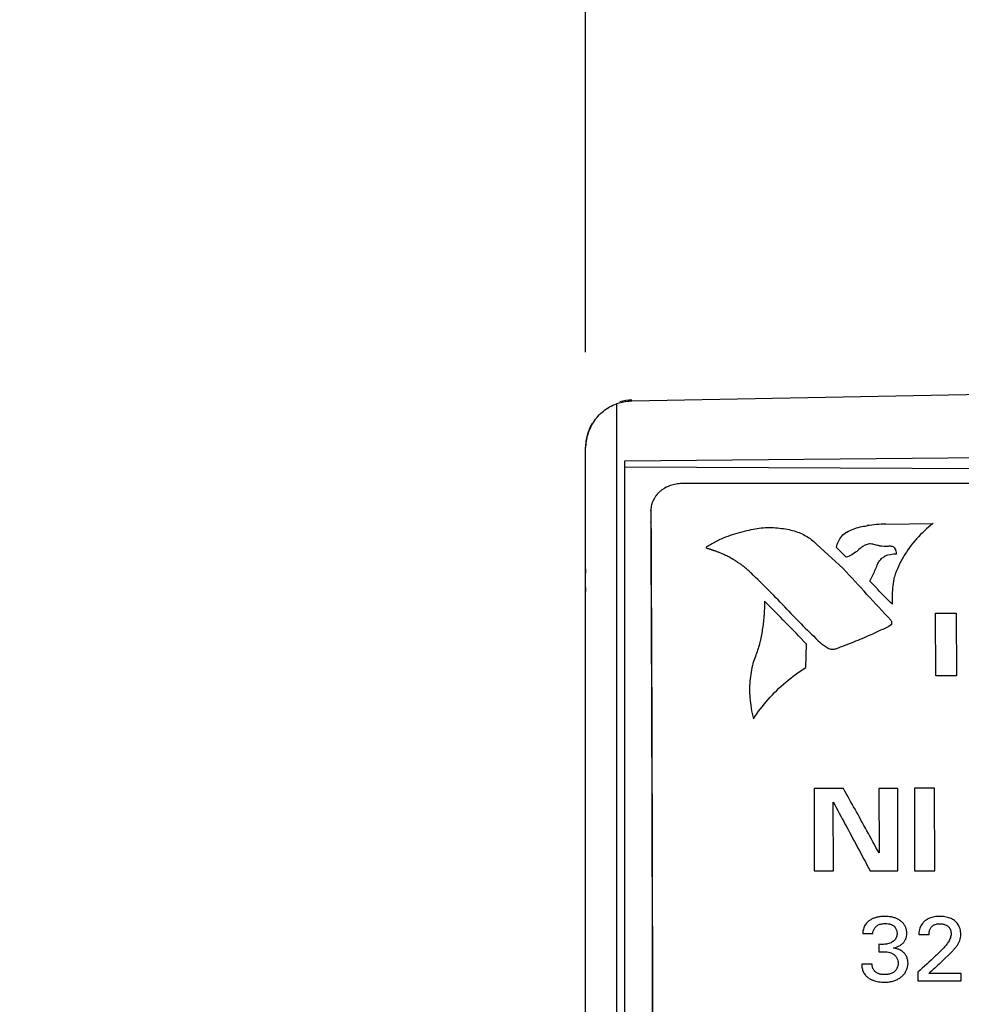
# Model space of a CAD drawing. Header units: inches. Extents: x 0 to 22, y 0 to 17.
# Tile 14 of 42: x 5.504 to 6.103, y 12.643 to 13.269. Entities that reach past the tile are written whole.
import ezdxf

# ---------------------------------------------------------------- set-up
doc = ezdxf.new("R2010")
doc.units = ezdxf.units.IN
doc.header["$LTSCALE"] = 1.21
doc.header["$MEASUREMENT"] = 0
doc.layers.get('0').update_dxf_attribs({"linetype": 'CONTINUOUS'})
doc.layers.add('03___PRT_ALL_CURVES', color=7, linetype='CONTINUOUS')
doc.layers.add('DIMENSIONS', color=7, linetype='CONTINUOUS')
doc.styles.get("Standard").update_dxf_attribs({"font": 'txt', "width": 0.8})
doc.dimstyles.new('DIMSTYLE_1', dxfattribs={"dimtxt": 0.125, "dimasz": 0.18, "dimexe": 0.125, "dimexo": 0.0625, "dimgap": 0.0625, "dimtad": 0, "dimtih": 1, "dimtoh": 1, "dimzin": 4, "dimdsep": 46, "dimtxsty": 'STANDARD', "dimblk": '_FILLED', "dimblk1": '_FILLED', "dimblk2": '_FILLED', "dimcen": 0.09, "dimadec": 0, "dimazin": 0, "dimtp": 0.001, "dimtm": 0.001, "dimtfac": 1, "dimtofl": 0, "dimtmove": 0, "dimatfit": 3, "dimldrblk": '_FILLED', "dimfxl": 1, "dimtolj": 1, "dimtzin": 4, "dimarcsym": 0})

# ---------------------------------------------------------------- blocks, each defined once
blk = doc.blocks.new('_FILLED')
at = {"color": 0, "linetype": 'BYBLOCK'}
blk.add_solid([(0, 0), (-1, 0.1736), (-1, -0.1736)], dxfattribs=at)
blk = doc.blocks.new('*D0')
at = {"layer": 'DIMENSIONS', "color": 2, "linetype": 'CONTINUOUS'}
for p, q in [((5.86413, 13.05729), (5.86413, 13.79215)), ((6.63713, 13.05681), (6.63713, 13.79215)), ((5.86413, 13.66715), (5.50413, 13.66715)), ((6.63713, 13.66715), (7.01638, 13.66715))]:
    blk.add_line(p, q, dxfattribs=at)
at = {"layer": 'DIMENSIONS', "color": 2, "linetype": 'CONTINUOUS', "xscale": 0.18, "yscale": 0.18, "zscale": 0.18}
blk.add_blockref('_FILLED', (5.86413, 13.66715), dxfattribs=at)
at = {"layer": 'DIMENSIONS', "color": 2, "linetype": 'CONTINUOUS', "xscale": 0.18, "yscale": 0.18, "zscale": 0.18, "rotation": 180}
blk.add_blockref('_FILLED', (6.63713, 13.66715), dxfattribs=at)
at = {"layer": 'DIMENSIONS', "color": 2, "linetype": 'CONTINUOUS', "insert": (7.07888, 13.72965), "char_height": 0.125, "width": 1.025, "attachment_point": 1, "line_spacing_factor": 0.9}
blk.add_mtext('.77{\\Ftxt.shx;\\W1.000000;\\H0.125000; }[19.6]', dxfattribs=at)

msp = doc.modelspace()

# ---------------------------------------------------------------- linework, layer by layer
at = {"color": 7, "linetype": 'CONTINUOUS'}
for p, q in [((6.25713, 13.03313), (5.89361, 13.02606)), ((5.88378, 13.02438), (5.88378, 11.9392)), ((5.86413, 11.88294), (5.86413, 12.99678)), ((5.88913, 12.98809), (6.25713, 12.99151)), ((5.88913, 11.92811), (5.88913, 12.98809)), ((6.59713, 12.98084), (5.88913, 12.98414)), ((6.55357, 12.97367), (5.92559, 12.97368)), ((5.90568, 12.95675), (5.90568, 12.95646)), ((5.90568, 12.95646), (5.90568, 12.95675)), ((5.90568, 12.95646), (5.90572, 12.94903)), ((5.90557, 12.9487), (5.90557, 12.94899))]:
    msp.add_line(p, q, dxfattribs=at)
for centre, radius, start, end in [((5.89413, 12.99678), 0.03, 91, 105.8785), ((5.89413, 12.99678), 0.03, 150.40507, 180), ((5.97413, 12.91213), 0.11024, 176.30111, 183.69889)]:
    msp.add_arc(centre, radius, start, end, dxfattribs=at)
for points, knots in [([(5.86413, 12.99479), (5.86413, 12.99789), (5.86497, 13.00415), (5.86814, 13.01142), (5.87191, 13.01651), (5.87537, 13.01987), (5.87935, 13.02257), (5.88228, 13.02388), (5.88378, 13.02438)], [0, 0, 0, 0, 0.245844, 0.49421, 0.620121, 0.746917, 0.874356, 1, 1, 1, 1]), ([(5.89361, 13.02606), (5.89277, 13.02604), (5.88945, 13.02585), (5.88615, 13.02516), (5.88378, 13.02438)], [0, 0, 0, 0, 0.251849, 1, 1, 1, 1]), ([(5.92559, 12.97368), (5.9243, 12.97368), (5.92173, 12.97347), (5.91801, 12.97252), (5.91513, 12.97122), (5.91303, 12.9699), (5.91112, 12.96843), (5.90945, 12.96672), (5.90809, 12.9648), (5.90724, 12.9633), (5.90657, 12.96172), (5.90592, 12.95956), (5.9057, 12.95787), (5.90568, 12.95675)], [0, 0, 0, 0, 0.133866, 0.266422, 0.396353, 0.460187, 0.523146, 0.646235, 0.706587, 0.766203, 0.825223, 0.88381, 1, 1, 1, 1]), ([(5.90557, 12.9487), (5.90576, 12.91031), (5.9061, 12.8314), (5.90645, 12.71051), (5.90666, 12.58531), (5.90671, 12.50063), (5.90671, 12.45792)], [0, 0, 0, 0, 0.234651, 0.482381, 0.738959, 1, 1, 1, 1]), ([(5.90572, 12.94903), (5.90591, 12.91053), (5.90624, 12.83147), (5.90658, 12.71045), (5.90679, 12.58524), (5.90684, 12.5006), (5.90684, 12.45792)], [0, 0, 0, 0, 0.235146, 0.482952, 0.739317, 1, 1, 1, 1])]:
    msp.add_open_spline(points, degree=3, knots=knots, dxfattribs=at)
at = {"layer": '03___PRT_ALL_CURVES', "color": 40, "linetype": 'CONTINUOUS'}
for p, q in [((6.03037, 12.94295), (6.03043, 12.94282)), ((6.04324, 12.94683), (6.04317, 12.94695)), ((6.05518, 12.94787), (6.0852, 12.94832)), ((5.9411, 12.93344), (5.94126, 12.93362)), ((6.01131, 12.93496), (6.02793, 12.91959)), ((6.02996, 12.92689), (6.02385, 12.93313)), ((6.05727, 12.93389), (6.05695, 12.93389)), ((6.06197, 12.92872), (6.062, 12.92923)), ((5.96939, 12.91685), (5.96899, 12.91721)), ((6.04953, 12.90692), (6.04487, 12.91168)), ((5.99351, 12.89245), (5.9922, 12.89377)), ((6.05934, 12.89696), (6.05816, 12.89805)), ((6.08684, 12.89126), (6.09998, 12.89125)), ((6.087, 12.85151), (6.08684, 12.89126)), ((6.09998, 12.89125), (6.10014, 12.85151)), ((6.05872, 12.88397), (6.05707, 12.88285)), ((6.05876, 12.8861), (6.05872, 12.88397)), ((5.97524, 12.87323), (5.97507, 12.87277)), ((6.00432, 12.8568), (6.00462, 12.87166)), ((6.01844, 12.86881), (6.01467, 12.87142)), ((6.10014, 12.85151), (6.087, 12.85151)), ((6.02812, 12.77982), (6.00947, 12.77982)), ((6.00947, 12.77982), (6.00961, 12.72741)), ((6.06269, 12.77982), (6.05069, 12.77982)), ((6.05069, 12.77982), (6.0508, 12.73879)), ((6.06283, 12.7274), (6.06269, 12.77982)), ((6.08621, 12.77997), (6.0733, 12.77997)), ((6.0733, 12.77997), (6.07344, 12.7274)), ((6.08635, 12.7274), (6.08621, 12.77997)), ((6.02176, 12.72741), (6.02165, 12.7711)), ((6.00961, 12.72741), (6.02176, 12.72741)), ((6.04509, 12.7274), (6.06283, 12.7274)), ((6.07344, 12.7274), (6.08635, 12.7274)), ((6.04046, 12.6876), (6.04677, 12.6876)), ((6.07609, 12.68685), (6.08265, 12.68685)), ((6.05073, 12.68068), (6.05074, 12.67598)), ((6.08999, 12.66893), (6.09797, 12.67684)), ((6.04644, 12.668), (6.03981, 12.668)), ((6.07551, 12.66291), (6.07552, 12.65756)), ((6.10302, 12.6622), (6.08245, 12.6622)), ((6.10303, 12.65756), (6.10302, 12.6622)), ((6.07552, 12.65756), (6.10303, 12.65756))]:
    msp.add_line(p, q, dxfattribs=at)
for centre, radius, start, end in [((6.05962, 12.8243), 0.12374, 92.08931, 97.63887), ((6.05783, 13.00772), 0.07389, 264.85884, 269.29506), ((6.06191, 12.90609), 0.02269, 90.10779, 109.28702), ((2.50662, 9.62399), 4.82293, 42.57278, 43.1037), ((5.5701, 12.49931), 0.57772, 43.06047, 46.27935), ((2.28097, 9.25848), 5.18851, 44.13734, 44.55704), ((6.33586, 13.21573), 0.47087, 223.35903, 226.98942), ((6.05055, 12.88147), 0.00943, 29.41564, 34.59062), ((9.14702, 9.33792), 4.52655, 132.53647, 132.73074), ((9.1878, 9.18795), 4.65979, 131.66671, 131.79096)]:
    msp.add_arc(centre, radius, start, end, dxfattribs=at)
for points in [[(5.95054, 12.93864), (5.9524, 12.93943), (5.95619, 12.94088), (5.96211, 12.94272), (5.96619, 12.94371), (5.96826, 12.94414)], [(5.96826, 12.94414), (5.97166, 12.94499), (5.97842, 12.94605), (5.98903, 12.94545), (5.99832, 12.94349), (6.00555, 12.93997), (6.00956, 12.93678), (6.01131, 12.93496)], [(6.02385, 12.93313), (6.02402, 12.93444), (6.02473, 12.93692), (6.02704, 12.9404), (6.02915, 12.94217), (6.03037, 12.94295)], [(6.03043, 12.94282), (6.03171, 12.94355), (6.03437, 12.94482), (6.03872, 12.94618), (6.04171, 12.94668), (6.04324, 12.94683)], [(6.0852, 12.94832), (6.08135, 12.94537), (6.07438, 12.93892), (6.06595, 12.92735), (6.06211, 12.91892), (6.06059, 12.91448)], [(5.94126, 12.93362), (5.94228, 12.93425), (5.94434, 12.93545), (5.94738, 12.9371), (5.94948, 12.93814), (5.95054, 12.93864)], [(5.96899, 12.91721), (5.96829, 12.91786), (5.96691, 12.9191), (5.96493, 12.92073), (5.96305, 12.92215), (5.96127, 12.92339), (5.9596, 12.92448), (5.95803, 12.92544), (5.95655, 12.92628), (5.95518, 12.92703), (5.95389, 12.92768), (5.9527, 12.92826), (5.95159, 12.92878), (5.95056, 12.92923), (5.9496, 12.92963), (5.9487, 12.93), (5.94787, 12.93032), (5.94709, 12.93061), (5.94636, 12.93087), (5.94567, 12.93112), (5.94503, 12.93134), (5.94443, 12.93154), (5.94386, 12.93172), (5.94335, 12.93188), (5.94286, 12.93202), (5.9424, 12.93216), (5.94198, 12.93228), (5.94158, 12.93237), (5.94122, 12.9325), (5.94099, 12.93272), (5.9409, 12.93307), (5.94101, 12.93331), (5.9411, 12.93344)], [(6.03943, 12.93294), (6.03855, 12.93208), (6.03668, 12.93047), (6.03348, 12.9284), (6.03117, 12.92729), (6.02996, 12.92681)], [(6.04256, 12.93472), (6.04218, 12.93458), (6.04144, 12.93426), (6.04042, 12.93369), (6.03975, 12.93322), (6.03943, 12.93297)], [(6.04687, 12.9351), (6.0464, 12.93523), (6.04544, 12.93537), (6.04397, 12.93525), (6.04302, 12.93495), (6.04254, 12.93474)], [(6.05121, 12.93415), (6.05072, 12.9342), (6.04974, 12.93435), (6.0483, 12.93466), (6.04736, 12.93492), (6.0469, 12.93506)], [(6.06032, 12.93334), (6.05998, 12.93346), (6.05929, 12.93367), (6.05829, 12.93385), (6.05761, 12.93389), (6.05727, 12.93389)], [(6.062, 12.92923), (6.06199, 12.92972), (6.06185, 12.93067), (6.06127, 12.93206), (6.06067, 12.93289), (6.0603, 12.93329)], [(6.04966, 12.92182), (6.04994, 12.9226), (6.05065, 12.92406), (6.05232, 12.92603), (6.05368, 12.92703), (6.05444, 12.92747)], [(6.04487, 12.91168), (6.04548, 12.9128), (6.04665, 12.91503), (6.04827, 12.91842), (6.04926, 12.9207), (6.04973, 12.92184)], [(6.06055, 12.91446), (6.06017, 12.91257), (6.05956, 12.90877), (6.05912, 12.90301), (6.05915, 12.899), (6.05924, 12.89696)], [(6.05816, 12.89805), (6.05715, 12.89902), (6.05516, 12.90097), (6.05234, 12.90384), (6.05048, 12.90584), (6.04956, 12.90684)], [(5.97806, 12.89883), (5.97801, 12.89601), (5.97775, 12.89035), (5.97681, 12.88179), (5.97582, 12.87609), (5.97524, 12.87323)], [(6.05707, 12.88285), (6.05361, 12.88117), (6.04661, 12.87789), (6.03598, 12.87334), (6.02852, 12.87044), (6.02472, 12.86902)], [(5.97507, 12.87277), (5.97471, 12.87141), (5.97392, 12.8687), (5.97257, 12.86469), (5.97152, 12.86197), (5.97097, 12.86061)], [(6.02472, 12.86902), (6.02404, 12.86869), (6.02268, 12.86824), (6.02049, 12.86816), (6.01912, 12.86852), (6.01844, 12.86881)], [(5.97097, 12.86061), (5.96991, 12.85706), (5.9685, 12.84963), (5.96824, 12.83754), (5.96975, 12.82868), (5.97089, 12.82406)], [(5.97089, 12.82406), (5.97375, 12.82841), (5.98003, 12.83663), (5.99135, 12.84771), (5.99982, 12.85394), (6.00432, 12.8568)], [(6.0508, 12.73879), (6.04823, 12.74354), (6.04311, 12.75292), (6.03555, 12.76659), (6.03058, 12.77546), (6.02812, 12.77982)], [(6.02165, 12.7711), (6.02421, 12.76643), (6.02935, 12.75698), (6.03717, 12.74241), (6.04244, 12.73245), (6.04509, 12.7274)], [(6.05445, 12.69845), (6.05356, 12.69845), (6.05184, 12.69835), (6.04944, 12.69794), (6.04728, 12.69725), (6.04545, 12.69636), (6.04397, 12.69532), (6.0428, 12.69419), (6.04192, 12.69299), (6.04129, 12.69173), (6.04084, 12.6904), (6.04056, 12.68901), (6.04048, 12.68807), (6.04046, 12.6876)], [(6.06859, 12.68772), (6.06859, 12.68836), (6.06844, 12.68962), (6.06785, 12.69143), (6.06693, 12.69312), (6.06571, 12.69464), (6.06418, 12.69592), (6.06242, 12.69691), (6.0605, 12.69764), (6.05853, 12.69811), (6.05651, 12.69839), (6.05514, 12.69845), (6.05445, 12.69845)], [(6.08006, 12.69558), (6.07961, 12.69523), (6.0788, 12.69446), (6.07777, 12.69313), (6.07697, 12.69168), (6.07643, 12.69011), (6.07617, 12.68849), (6.07611, 12.6874), (6.07609, 12.68685)], [(6.08944, 12.69844), (6.08888, 12.69844), (6.08777, 12.6984), (6.08612, 12.69819), (6.0845, 12.69783), (6.08292, 12.69729), (6.08142, 12.69655), (6.0805, 12.69593), (6.08006, 12.69558)], [(6.06228, 12.6876), (6.06228, 12.68725), (6.06223, 12.68654), (6.062, 12.6855), (6.06161, 12.68452), (6.06102, 12.68357), (6.06016, 12.68273), (6.0591, 12.68201), (6.05782, 12.68141), (6.05632, 12.68095), (6.05462, 12.68066), (6.05276, 12.68056), (6.05142, 12.68062), (6.05073, 12.68068)], [(6.05998, 12.6783), (6.06065, 12.67844), (6.06194, 12.67881), (6.06376, 12.67965), (6.0654, 12.68077), (6.0668, 12.68218), (6.06783, 12.68388), (6.06845, 12.68577), (6.06859, 12.68706), (6.06859, 12.68772)], [(6.09665, 12.68732), (6.09665, 12.68687), (6.09656, 12.686), (6.09621, 12.68472), (6.09569, 12.6835), (6.09504, 12.68235), (6.0943, 12.68126), (6.09375, 12.68056), (6.09348, 12.68021)], [(6.09797, 12.67684), (6.09838, 12.67733), (6.09921, 12.67829), (6.10038, 12.67975), (6.10143, 12.68132), (6.10227, 12.68306), (6.10274, 12.68494), (6.10284, 12.68621), (6.10284, 12.68685)], [(6.09348, 12.68021), (6.09285, 12.67942), (6.09151, 12.67787), (6.08927, 12.67558), (6.08764, 12.67406), (6.0868, 12.6733)], [(6.05074, 12.67598), (6.05182, 12.676), (6.05389, 12.67603), (6.05582, 12.67585), (6.05675, 12.67569)], [(6.03981, 12.668), (6.03982, 12.66757), (6.03988, 12.66672), (6.04005, 12.66545), (6.04036, 12.66419), (6.04083, 12.66295), (6.04151, 12.66181), (6.04208, 12.66112), (6.04238, 12.6608)], [(6.05427, 12.65656), (6.05541, 12.65656), (6.05754, 12.65675), (6.06025, 12.65739), (6.06258, 12.65832), (6.06457, 12.65953), (6.06619, 12.66096), (6.06747, 12.66261), (6.06845, 12.66444), (6.0691, 12.66645), (6.06925, 12.66782), (6.06925, 12.66852)], [(6.04238, 12.6608), (6.0428, 12.66034), (6.04373, 12.65952), (6.04529, 12.65854), (6.04698, 12.65778), (6.04873, 12.65722), (6.05054, 12.65683), (6.05239, 12.65661), (6.05364, 12.65656), (6.05427, 12.65656)]]:
    msp.add_open_spline(points, degree=3, dxfattribs=at)
for points, knots in [([(6.04677, 12.6876), (6.0468, 12.68791), (6.04691, 12.68852), (6.0472, 12.68944), (6.04764, 12.69036), (6.0484, 12.69152), (6.04946, 12.69254), (6.05083, 12.69323), (6.05199, 12.6936), (6.05327, 12.69382), (6.05416, 12.69387), (6.05463, 12.69387)], [0, 0, 0, 0, 0.1, 0.2, 0.3, 0.4, 0.6, 0.7, 0.8, 0.9, 1, 1, 1, 1]), ([(6.05463, 12.69387), (6.05536, 12.69387), (6.0564, 12.6938), (6.05769, 12.69355), (6.0586, 12.69327), (6.05945, 12.69287), (6.06021, 12.69236), (6.06085, 12.69171), (6.06138, 12.69096), (6.06178, 12.69014), (6.06207, 12.68929), (6.06224, 12.68844), (6.06228, 12.68789), (6.06228, 12.6876)], [0, 0, 0, 0, 0.166667, 0.25, 0.333333, 0.416667, 0.5, 0.583333, 0.666667, 0.75, 0.833333, 0.916667, 1, 1, 1, 1]), ([(6.08265, 12.68685), (6.08265, 12.68746), (6.08271, 12.68834), (6.08297, 12.68954), (6.08328, 12.69039), (6.08371, 12.69117), (6.08427, 12.69188), (6.08494, 12.69249), (6.08596, 12.69316), (6.08751, 12.69368), (6.08893, 12.69381), (6.08969, 12.69381)], [0, 0, 0, 0, 0.166667, 0.25, 0.333333, 0.416667, 0.5, 0.583333, 0.666667, 0.833333, 1, 1, 1, 1]), ([(6.10284, 12.68685), (6.10284, 12.68752), (6.10275, 12.68878), (6.10239, 12.69054), (6.1018, 12.6921), (6.10099, 12.69348), (6.09997, 12.69472), (6.09879, 12.69578), (6.09741, 12.69666), (6.09542, 12.69758), (6.0927, 12.69828), (6.09054, 12.69844), (6.08944, 12.69844)], [0, 0, 0, 0, 0.083333, 0.166667, 0.25, 0.333333, 0.416667, 0.5, 0.583333, 0.666667, 0.833333, 1, 1, 1, 1]), ([(6.08969, 12.69381), (6.09, 12.69381), (6.0906, 12.69377), (6.09155, 12.69361), (6.0925, 12.69334), (6.09344, 12.69295), (6.0942, 12.69251), (6.09477, 12.69207), (6.09516, 12.6917), (6.09552, 12.69128), (6.09583, 12.69081), (6.09609, 12.6903), (6.09637, 12.68958), (6.09659, 12.68859), (6.09665, 12.68776), (6.09665, 12.68732)], [0, 0, 0, 0, 0.1, 0.2, 0.3, 0.4, 0.5, 0.55, 0.6, 0.65, 0.7, 0.75, 0.8, 0.9, 1, 1, 1, 1]), ([(6.05675, 12.67569), (6.05732, 12.67557), (6.05843, 12.67525), (6.05972, 12.67459), (6.06065, 12.6739), (6.06126, 12.67331), (6.06179, 12.67263), (6.06237, 12.67164), (6.06286, 12.67028), (6.063, 12.66916), (6.063, 12.66858)], [0, 0, 0, 0, 0.166667, 0.333333, 0.416667, 0.5, 0.583333, 0.666667, 0.833333, 1, 1, 1, 1]), ([(6.06925, 12.66852), (6.06925, 12.66922), (6.06911, 12.67059), (6.0685, 12.6726), (6.06762, 12.67412), (6.06672, 12.6752), (6.06595, 12.67594), (6.06509, 12.67657), (6.06415, 12.6771), (6.06316, 12.67753), (6.06177, 12.67799), (6.06071, 12.6782), (6.05998, 12.6783)], [0, 0, 0, 0, 0.142857, 0.285714, 0.428571, 0.5, 0.571429, 0.642857, 0.714286, 0.785714, 0.857143, 1, 1, 1, 1]), ([(6.05439, 12.66138), (6.0536, 12.66138), (6.05212, 12.66151), (6.05048, 12.66196), (6.0493, 12.66254), (6.04851, 12.66309), (6.04785, 12.66377), (6.04731, 12.66456), (6.0469, 12.6654), (6.04662, 12.66628), (6.04646, 12.66714), (6.04643, 12.66771), (6.04644, 12.668)], [0, 0, 0, 0, 0.166667, 0.333333, 0.416667, 0.5, 0.583333, 0.666667, 0.75, 0.833333, 0.916667, 1, 1, 1, 1]), ([(6.063, 12.66858), (6.063, 12.66827), (6.06296, 12.66767), (6.06278, 12.66676), (6.06247, 12.66584), (6.06203, 12.66496), (6.06147, 12.66414), (6.06076, 12.66341), (6.05994, 12.6628), (6.05869, 12.66213), (6.05692, 12.66156), (6.05527, 12.66138), (6.05439, 12.66138)], [0, 0, 0, 0, 0.083333, 0.166667, 0.25, 0.333333, 0.416667, 0.5, 0.583333, 0.666667, 0.833333, 1, 1, 1, 1])]:
    msp.add_open_spline(points, degree=3, knots=knots, dxfattribs=at)

# ---------------------------------------------------------------- dimensions: what is measured, and where the dimension line sits
at = {"layer": 'DIMENSIONS', "color": 2, "linetype": 'CONTINUOUS'}
dim = msp.add_linear_dim(base=(5.86413, 13.66715), p1=(6.63713, 12.99431), p2=(5.86413, 12.99479), angle=180, dimstyle='DIMSTYLE_1', dxfattribs=at)
dim.commit()
dim.dimension.update_dxf_attribs({"geometry": '*D0', "text_midpoint": (7.59138, 13.66715), "dimtype": 160})

doc.saveas('drawing.dxf')
